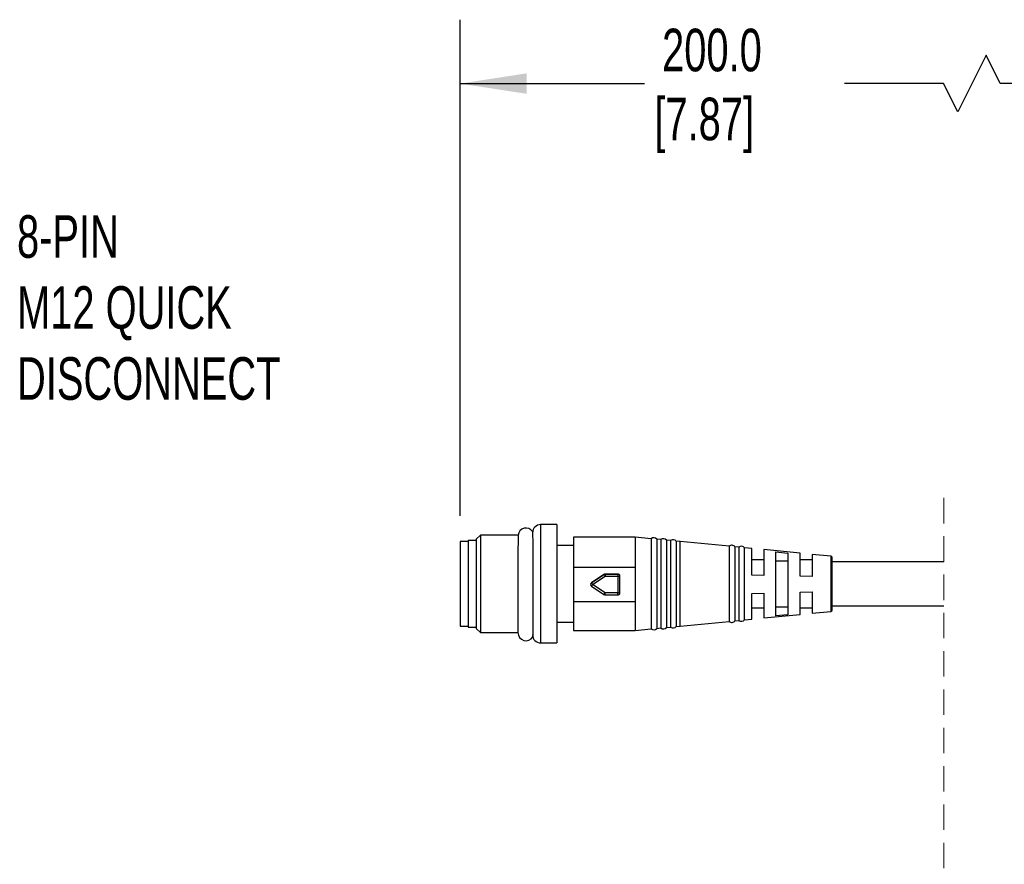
# Model space of a CAD drawing. Header units: millimetres. Extents: x 16 to 683, y 16 to 524.
# Tile 5 of 12: x 126 to 248, y 156 to 261. Entities that reach past the tile are written whole.
import ezdxf

# ---------------------------------------------------------------- set-up
doc = ezdxf.new("R2010")
doc.units = ezdxf.units.MM
doc.header["$LTSCALE"] = 2.5
doc.linetypes.add('HIDDEN', pattern=[1.905, 1.27, -0.635])
doc.layers.add('DIMENSIONS', color=140, linetype='Continuous', lineweight=25)
doc.styles.add('SLDTEXTSTYLE0', font='TXT', dxfattribs={"width": 0.7})
doc.dimstyles.new('SLDDIMSTYLE1', dxfattribs={"dimtxt": 5.39502, "dimasz": 8.255, "dimexe": 0, "dimexo": 0.0625, "dimgap": 1.348755, "dimtad": 0, "dimtih": 1, "dimtoh": 1, "dimrnd": 1e-09, "dimzin": 12, "dimdsep": 46, "dimtxsty": 'SLDTEXTSTYLE0', "dimsah": 1, "dimcen": 0.09, "dimadec": 0, "dimazin": 3, "dimtfac": 1, "dimtofl": 0, "dimtmove": 0, "dimatfit": 3, "dimfxl": 0, "dimfrac": 2, "dimtolj": 1, "dimtzin": 12, "dimarcsym": 0})

# ---------------------------------------------------------------- blocks, each defined once
blk = doc.blocks.new('_D_2')
at = {"layer": 'DIMENSIONS'}
for p, q in [((180.47, 199.64), (180.47, 261.32)), ((272.51, 202), (272.51, 261.32)), ((245.85, 256.91), (242.32, 249.85)), ((247.61, 253.38), (245.85, 256.91)), ((180.47, 253.38), (203.4, 253.38)), ((240.55, 253.38), (228.26, 253.38)), ((242.32, 249.85), (240.55, 253.38)), ((272.51, 253.38), (247.61, 253.38))]:
    blk.add_line(p, q, dxfattribs=at)
for points in [[(180.47, 253.38), (188.73, 252.11), (188.73, 254.65)], [(272.51, 253.38), (264.26, 254.65), (264.26, 252.11)]]:
    blk.add_solid(points, dxfattribs=at)
at = {"layer": 'DIMENSIONS', "char_height": 5.292, "attachment_point": 1, "style": 'SLDTEXTSTYLE0'}
for s, insert in [('200.0', (205.57, 260.2)), ('[7.87]', (204.61, 251.63))]:
    blk.add_mtext(s, dxfattribs=dict(at, insert=insert))

msp = doc.modelspace()

# ---------------------------------------------------------------- linework, layer by layer
at = {"color": 7, "linetype": 'HIDDEN', "lineweight": 18}
msp.add_line((240.612, 201.899), (240.612, 151.312), dxfattribs=at)
for p, q in [((192.471, 198.562), (190.471, 198.562)), ((190.471, 198.562), (190.471, 183.862)), ((192.471, 198.562), (192.471, 183.862)), ((182.979, 197.262), (182.471, 196.754)), ((187.663, 197.262), (182.979, 197.262)), ((182.979, 197.262), (182.979, 185.161)), ((181.471, 196.462), (180.471, 196.462)), ((180.471, 196.462), (180.471, 185.962)), ((182.471, 196.612), (181.471, 196.612)), ((181.471, 196.612), (181.471, 185.812)), ((182.471, 196.754), (182.471, 185.669)), ((194.571, 195.962), (192.471, 195.962)), ((202.234, 197.012), (194.571, 197.012)), ((194.571, 197.012), (194.571, 193.294)), ((204.206, 196.82), (202.234, 197.012)), ((202.234, 197.012), (202.234, 193.294)), ((204.206, 196.82), (204.206, 191.127)), ((205.416, 196.702), (204.907, 196.751)), ((204.907, 196.751), (204.907, 185.672)), ((205.416, 196.702), (205.416, 191.129)), ((206.626, 196.584), (206.123, 196.633)), ((206.123, 196.632), (206.123, 185.79)), ((206.626, 196.584), (206.626, 191.131)), ((207.837, 196.466), (207.338, 196.515)), ((207.338, 196.514), (207.338, 185.909)), ((213.903, 195.878), (207.837, 196.466)), ((207.837, 185.957), (207.837, 196.466)), ((213.903, 195.89), (213.903, 191.141)), ((215.117, 195.76), (214.629, 195.807)), ((214.629, 195.807), (214.629, 186.616)), ((215.117, 195.76), (215.117, 191.143)), ((215.831, 186.733), (215.831, 195.69)), ((216.73, 195.6), (215.831, 195.688)), ((216.73, 192.284), (216.73, 195.6)), ((222.73, 195.016), (218.221, 195.455)), ((218.221, 195.455), (218.221, 192.248)), ((219.721, 195.169), (221.221, 195.019)), ((219.721, 187.224), (219.721, 195.169)), ((221.221, 195.019), (221.221, 187.374)), ((222.73, 192.141), (222.73, 195.016)), ((226.54, 194.645), (224.221, 194.871)), ((224.221, 194.871), (224.221, 192.105)), ((226.54, 194.645), (226.54, 187.778)), ((218.221, 194.212), (216.73, 194.212)), ((221.221, 194.024), (219.721, 194.024)), ((224.221, 194.212), (222.73, 194.212)), ((226.721, 187.977), (226.721, 194.446)), ((240.612, 193.962), (226.721, 193.962)), ((194.571, 193.294), (202.234, 193.294)), ((194.571, 193.294), (194.571, 188.967)), ((196.792, 191.338), (198.339, 192.386)), ((198.339, 192.383), (196.792, 191.334)), ((196.932, 191.123), (198.479, 192.172)), ((198.339, 192.386), (198.339, 192.383)), ((198.479, 192.426), (198.479, 192.43)), ((198.479, 192.43), (200.068, 192.43)), ((198.479, 192.426), (198.479, 192.172)), ((200.068, 192.426), (198.479, 192.426)), ((198.479, 192.172), (200.068, 192.172)), ((200.068, 192.43), (200.068, 192.426)), ((200.068, 192.426), (200.068, 192.172)), ((200.068, 192.172), (200.068, 190.074)), ((200.318, 192.176), (200.318, 192.18)), ((200.318, 190.078), (200.318, 192.176)), ((202.234, 193.294), (202.234, 188.967)), ((218.221, 192.248), (216.73, 192.284)), ((196.682, 191.131), (196.682, 191.127)), ((196.792, 191.334), (196.792, 191.338)), ((198.479, 190.074), (196.932, 191.123)), ((204.206, 191.127), (204.206, 185.604)), ((205.416, 191.129), (205.416, 185.721)), ((206.626, 191.131), (206.626, 185.839)), ((213.903, 191.141), (213.903, 186.534)), ((215.117, 191.143), (215.117, 186.663)), ((224.221, 192.105), (222.73, 192.141)), ((196.792, 190.92), (198.339, 189.871)), ((200.068, 190.074), (198.479, 190.074)), ((198.479, 189.828), (198.479, 190.074)), ((198.479, 189.828), (200.068, 189.828)), ((200.068, 189.828), (200.068, 190.074)), ((216.73, 190.012), (218.221, 190.052)), ((216.73, 186.823), (216.73, 190.012)), ((218.221, 190.052), (218.221, 186.968)), ((222.73, 190.172), (224.221, 190.211)), ((222.73, 187.407), (222.73, 190.172)), ((224.221, 190.211), (224.221, 187.552)), ((202.234, 188.967), (194.571, 188.967)), ((194.571, 188.967), (194.571, 185.412)), ((202.234, 188.967), (202.234, 185.412)), ((216.73, 188.212), (218.221, 188.212)), ((218.221, 186.968), (222.73, 187.407)), ((219.721, 188.369), (221.221, 188.369)), ((221.221, 187.374), (219.721, 187.224)), ((222.73, 188.212), (224.221, 188.212)), ((224.221, 187.552), (226.54, 187.778)), ((226.721, 188.462), (240.612, 188.462)), ((187.652, 186.466), (187.652, 185.142)), ((192.471, 186.462), (194.571, 186.462)), ((207.837, 185.957), (213.903, 186.546)), ((214.629, 186.616), (215.117, 186.663)), ((215.831, 186.735), (216.73, 186.823)), ((180.471, 185.962), (181.471, 185.962)), ((181.471, 185.812), (182.471, 185.812)), ((182.471, 185.669), (182.979, 185.161)), ((182.979, 185.161), (187.652, 185.161)), ((194.571, 185.412), (202.234, 185.412)), ((202.234, 185.412), (204.206, 185.604)), ((204.907, 185.672), (205.416, 185.721)), ((206.123, 185.79), (206.626, 185.839)), ((207.338, 185.909), (207.837, 185.957)), ((190.471, 183.862), (192.471, 183.862))]:
    msp.add_line(p, q)
for centre, radius, start, end in [((190.471, 197.562), 1, 90.00116, 179.9997), ((188.652, 197.142), 1, 34.43548, 173.07859), ((204.521, 196.421), 0.508, 40.59346, 128.28463), ((205.734, 196.305), 0.508, 40.14873, 128.72936), ((206.947, 196.19), 0.508, 39.70666, 129.17122), ((214.226, 195.498), 0.508, 37.48792, 129.56839), ((215.439, 195.367), 0.508, 39.56721, 129.34587), ((226.521, 194.446), 0.2, 0.00155, 84.43622), ((198.479, 192.18), 0.25, 89.99184, 124.14434), ((198.479, 192.176), 0.25, 89.99184, 124.14434), ((204.804, 196.537), 7.685, 212.72262, 214.6098), ((200.068, 192.18), 0.25, 0.00804, 90.00135), ((200.068, 192.176), 0.25, 0.00888, 90.00051), ((200.131, 196.329), 4.157, 269.139, 272.58541), ((196.932, 191.131), 0.25, 124.13521, 180.00893), ((196.932, 191.127), 0.25, 124.14542, 235.85458), ((191.139, 194.974), 6.956, 324.3493, 326.38288), ((198.479, 190.078), 0.25, 235.85566, 270.00816), ((200.131, 194.235), 4.161, 269.13962, 272.58308), ((200.068, 190.078), 0.25, 269.999, 359.9916), ((226.521, 187.977), 0.2, 275.56192, 359.99924), ((214.226, 186.925), 0.508, 230.43259, 322.5111), ((215.439, 187.056), 0.508, 230.65432, 320.43201), ((188.652, 185.142), 1, 179.99988, 328.16801), ((190.471, 184.862), 1, 180.00052, 269.99884), ((204.521, 186.002), 0.508, 231.71621, 319.4063), ((205.734, 186.118), 0.508, 231.27045, 319.85206), ((206.947, 186.233), 0.508, 230.82878, 320.29334)]:
    msp.add_arc(centre, radius, start, end)
for points, knots in [([(187.659, 197.207), (187.659, 197.224), (187.66, 197.427), (187.659, 196.207), (187.658, 195.76), (187.656, 194.551), (187.655, 193.471), (187.654, 192.24), (187.654, 191.4), (187.654, 190.972)], [0, 0, 0, 0, 0.0074301, 0.0879601, 0.2670075, 0.4217999, 0.6011116, 0.7968054, 1, 1, 1, 1]), ([(189.481, 197.7), (189.481, 197.637), (189.481, 197.402), (189.482, 196.879), (189.483, 196.089), (189.484, 195.081), (189.486, 193.873), (189.488, 192.45), (189.49, 190.94), (189.493, 189.447), (189.496, 188.042), (189.497, 186.438), (189.502, 185.866), (189.499, 184.486), (189.502, 184.684), (189.502, 184.685)], [0, 0, 0, 0, 0.0144867, 0.0543661, 0.120331, 0.196661, 0.2865158, 0.3987571, 0.5244107, 0.6353413, 0.7393272, 0.8609774, 0.9544289, 0.9998435, 1, 1, 1, 1]), ([(187.654, 190.972), (187.653, 190.417), (187.653, 189.494), (187.653, 188.184), (187.653, 187.255), (187.653, 186.693), (187.653, 186.517)], [0, 0, 0, 0, 0.37390559, 0.62144451, 0.88192042, 1, 1, 1, 1]), ([(196.792, 191.334), (196.795, 191.328), (196.809, 191.307), (196.838, 191.263), (196.881, 191.199), (196.914, 191.15), (196.932, 191.123)], [0, 0, 0, 0, 0.079988, 0.2980522, 0.6211638, 1, 1, 1, 1]), ([(198.339, 189.871), (198.342, 189.876), (198.357, 189.895), (198.385, 189.937), (198.428, 189.999), (198.461, 190.048), (198.479, 190.074)], [0, 0, 0, 0, 0.0722927, 0.2877414, 0.6134591, 1, 1, 1, 1])]:
    msp.add_open_spline(points, degree=3, knots=knots)

# ---------------------------------------------------------------- texts
at = {"layer": 'DIMENSIONS', "insert": (125.381, 237.019), "char_height": 5.29167, "attachment_point": 1, "style": 'SLDTEXTSTYLE0'}
msp.add_mtext('8-PIN^JM12 QUICK^JDISCONNECT', dxfattribs=at)

# ---------------------------------------------------------------- dimensions: what is measured, and where the dimension line sits
at = {"layer": 'DIMENSIONS'}
dim = msp.add_linear_dim(base=(272.515, 253.383), p1=(180.471, 196.462), p2=(272.515, 198.826), angle=0, text='200.0\\P[7.87]', dimstyle='SLDDIMSTYLE1', dxfattribs=at)
dim.commit()
dim.dimension.update_dxf_attribs({"geometry": '_D_2', "text_midpoint": (215.832, 253.383), "dimtype": 160})

doc.saveas('drawing.dxf')
